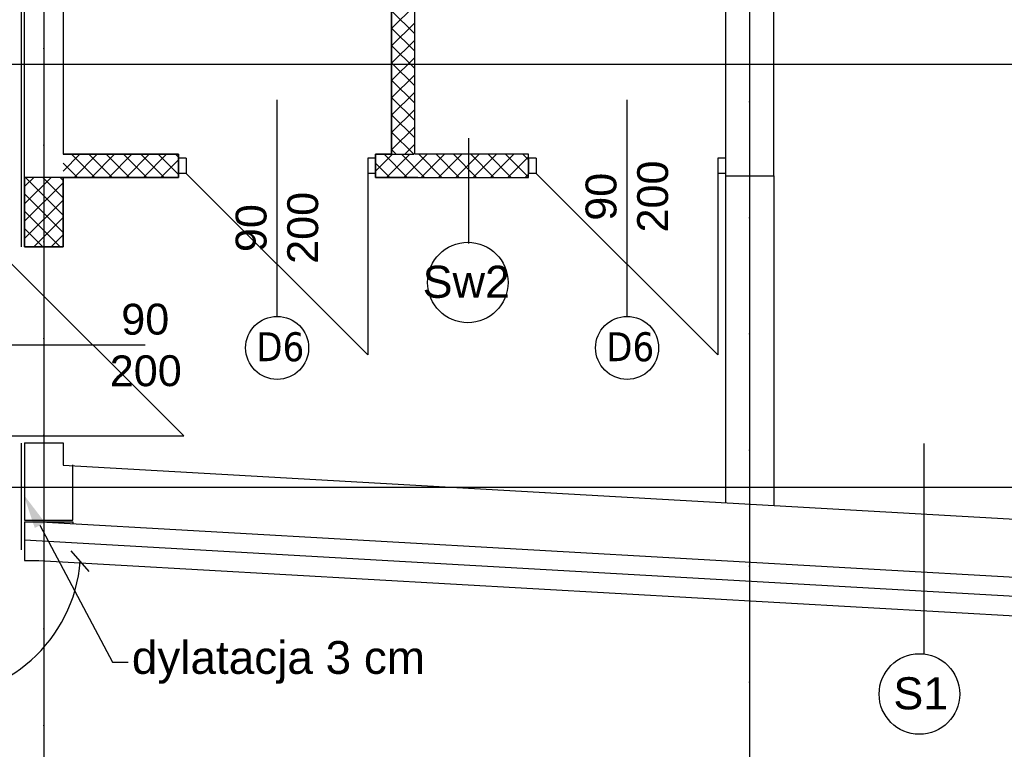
# Model space of a CAD drawing. Header units: millimetres. Extents: x -7023 to 53801, y 9849 to 33561.
# Tile 10 of 256: x 7809 to 8318, y 15487 to 15865. Entities that reach past the tile are written whole.
import ezdxf

# ---------------------------------------------------------------- set-up
doc = ezdxf.new("R2010")
doc.units = ezdxf.units.MM
doc.linetypes.add('DASHDOTX2', pattern=[2, 1, -0.5, 0, -0.5])
doc.layers.get('0').update_dxf_attribs({"lineweight": 9})
doc.layers.add('.IE_podklad', color=252, linetype='Continuous')
doc.layers.add('PROJEKT osie', color=251, linetype='DASHDOTX2', lineweight=9)
doc.styles.add('Opisowy', font='arial.ttf')
doc.styles.get("Standard").update_dxf_attribs({"font": 'arial.ttf'})
doc.linetypes.add('ZIGZAG', pattern='A,0.00254,-5.08,[131,ltypeshp.shx,S=5.08,R=0,X=-5.08,Y=0],-10.16,[131,ltypeshp.shx,S=5.08,R=180,X=5.08,Y=0],-5.08', length=20.32254)

# ---------------------------------------------------------------- blocks, each defined once
blk = doc.blocks.new('OSIE DOMKU')
at = {"layer": 'PROJEKT osie', "ltscale": 25}
for p, q in [((-31428.02, 6226.99), (-31428.02, 4134.85)), ((-33194.97, 4878.65), (-29895.99, 4878.65)), ((-33194.97, 4659.65), (-29895.99, 4659.65))]:
    blk.add_line(p, q, dxfattribs=at)
at = {"layer": 'PROJEKT osie', "ltscale": 30}
blk.add_line((-31062.61, 6226.35), (-31062.61, 4137.08), dxfattribs=at)
blk = doc.blocks.new('_Oblique')
at = {"color": 0, "linetype": 'ByBlock', "lineweight": -2}
blk.add_line((-0.5, -0.5), (0.5, 0.5), dxfattribs=at)

msp = doc.modelspace()

# ---------------------------------------------------------------- linework, layer by layer
at = {"layer": '.IE_podklad', "ltscale": 25}
for p, q in [((7821.06, 17190.05), (7821.06, 15097.91)), ((6054.1, 15841.71), (9353.09, 15841.71)), ((6054.1, 15622.71), (9353.09, 15622.71))]:
    msp.add_line(p, q, dxfattribs=at)
at = {"layer": '.IE_podklad', "ltscale": 30}
msp.add_line((8186.46, 17189.41), (8186.46, 15100.14), dxfattribs=at)
at = {"layer": '.IE_podklad', "linetype": 'ZIGZAG', "ltscale": 0.1}
for p, q in [((7809.48, 15747.23), (7809.54, 16401.21)), ((7809.42, 15590.21), (7809.47, 15645.43))]:
    msp.add_line(p, q, dxfattribs=at)
at = {"layer": '.IE_podklad'}
for p, q in [((7811.06, 15747.21), (7811.06, 16346.64)), ((8173.96, 16116.64), (8173.96, 15783.92)), ((8013.06, 15795.14), (8013.06, 16101.14)), ((8198.96, 15783.92), (8198.96, 16091.64)), ((7830.99, 15980.13), (7831.06, 15795.14)), ((8001.06, 15860.19), (8013.06, 15872.19)), ((8013.06, 15857.45), (8001.06, 15869.45)), ((8001.06, 15851.21), (8013.06, 15863.21)), ((8013.06, 15848.47), (8001.06, 15860.47)), ((8001.06, 15842.23), (8013.06, 15854.23)), ((8013.06, 15839.49), (8001.06, 15851.49)), ((8001.06, 15833.25), (8013.06, 15845.25)), ((8013.06, 15830.51), (8001.06, 15842.51)), ((8001.06, 15824.27), (8013.06, 15836.27)), ((8013.06, 15821.53), (8001.06, 15833.53)), ((8001.06, 15815.29), (8013.06, 15827.29)), ((7941.78, 15711.11), (7941.78, 15823.3)), ((8013.06, 15812.55), (8001.06, 15824.55)), ((8122.96, 15711.11), (8122.96, 15823.3)), ((8001.06, 15806.31), (8013.06, 15818.31)), ((8013.06, 15803.57), (8001.06, 15815.57)), ((8001.06, 15797.33), (8013.06, 15809.33)), ((8012.5, 15795.14), (8001.06, 15806.59)), ((8007.85, 15795.14), (8013.06, 15800.35)), ((8041.02, 15748.97), (8041.02, 15803.47)), ((7830.99, 15786.43), (7839.7, 15795.14)), ((7847.35, 15783.14), (7835.35, 15795.14)), ((7836.68, 15783.14), (7848.68, 15795.14)), ((7856.33, 15783.14), (7844.33, 15795.14)), ((7845.66, 15783.14), (7857.66, 15795.14)), ((7865.31, 15783.14), (7853.31, 15795.14)), ((7854.64, 15783.14), (7866.64, 15795.14)), ((7874.29, 15783.14), (7862.29, 15795.14)), ((7863.62, 15783.14), (7875.62, 15795.14)), ((7883.27, 15783.14), (7871.27, 15795.14)), ((7872.6, 15783.14), (7884.6, 15795.14)), ((7890.71, 15784.68), (7880.25, 15795.14)), ((7890.71, 15793.66), (7889.23, 15795.14)), ((7992.78, 15795.14), (8012.57, 15795.14)), ((7992.78, 15786.43), (8001.48, 15795.14)), ((8009.14, 15783.14), (7997.14, 15795.14)), ((7998.46, 15783.14), (8010.46, 15795.14)), ((8003.52, 15795.14), (8001.06, 15797.61)), ((8018.12, 15783.14), (8006.12, 15795.14)), ((8007.44, 15783.14), (8019.44, 15795.14)), ((8071.96, 15795.14), (8013.06, 15795.14)), ((8027.1, 15783.14), (8015.1, 15795.14)), ((8016.42, 15783.14), (8028.42, 15795.14)), ((8036.08, 15783.14), (8024.08, 15795.14)), ((8025.4, 15783.14), (8037.4, 15795.14)), ((8045.06, 15783.14), (8033.06, 15795.14)), ((8034.38, 15783.14), (8046.38, 15795.14)), ((8054.04, 15783.14), (8042.04, 15795.14)), ((8043.36, 15783.14), (8055.36, 15795.14)), ((8063.02, 15783.14), (8051.02, 15795.14)), ((8052.34, 15783.14), (8064.34, 15795.14)), ((8071.96, 15783.18), (8060, 15795.14)), ((8071.96, 15792.16), (8068.98, 15795.14)), ((8071.96, 15783.14), (8071.96, 15795.14)), ((7838.37, 15783.14), (7830.99, 15790.52)), ((7881.58, 15783.14), (7890.71, 15792.27)), ((7894.78, 15793.14), (7890.78, 15793.14)), ((7890.78, 15793.14), (7890.78, 15785.14)), ((7894.78, 15793.14), (7894.78, 15785.14)), ((7992.78, 15793.14), (7988.78, 15793.14)), ((7988.78, 15793.14), (7988.78, 15785.14)), ((7992.78, 15793.14), (7992.78, 15785.14)), ((8000.16, 15783.14), (7992.78, 15790.52)), ((8061.32, 15783.14), (8071.96, 15793.77)), ((8075.96, 15793.14), (8071.96, 15793.14)), ((8071.96, 15793.14), (8071.96, 15785.14)), ((8075.96, 15793.14), (8075.96, 15785.14)), ((8173.96, 15793.14), (8169.96, 15793.14)), ((8169.96, 15793.14), (8169.96, 15785.14)), ((8173.96, 15793.14), (8173.96, 15785.14)), ((7894.78, 15785.14), (7890.78, 15785.14)), ((7894.78, 15785.14), (7988.78, 15691.14)), ((7992.78, 15785.14), (7988.78, 15785.14)), ((7988.78, 15785.14), (7988.78, 15691.14)), ((8070.31, 15783.14), (8071.96, 15784.79)), ((8075.96, 15785.14), (8071.96, 15785.14)), ((8075.96, 15785.14), (8169.96, 15691.14)), ((8173.96, 15785.14), (8169.96, 15785.14)), ((8169.96, 15785.14), (8169.96, 15691.14)), ((8173.96, 15783.92), (8198.96, 15783.92)), ((7811.06, 15778.34), (7815.86, 15783.14)), ((7811.06, 15769.36), (7824.84, 15783.14)), ((7831.06, 15783.14), (7811.06, 15783.14)), ((7811.06, 15783.14), (7811.06, 15747.21)), ((7811.06, 15760.38), (7831.06, 15780.38)), ((7831.06, 15763.6), (7811.51, 15783.14)), ((7831.06, 15772.58), (7820.49, 15783.14)), ((7831.06, 15781.56), (7829.47, 15783.14)), ((7831.06, 15783.14), (7831.06, 15747.21)), ((7831.06, 15747.21), (7831.06, 15783.14)), ((7890.56, 15783.14), (7890.71, 15783.29)), ((8014.6, 15783.14), (8071.96, 15783.14)), ((7831.06, 15754.62), (7811.06, 15774.62)), ((7811.06, 15751.4), (7831.06, 15771.4)), ((7829.48, 15747.21), (7811.06, 15765.64)), ((7815.85, 15747.21), (7831.06, 15762.42)), ((7820.5, 15747.21), (7811.06, 15756.66)), ((7824.83, 15747.21), (7831.06, 15753.44)), ((7799.49, 15743.21), (7893.49, 15649.21)), ((7811.52, 15747.21), (7811.06, 15747.68)), ((7831.06, 15747.21), (7811.06, 15747.21)), ((7811.06, 15747.21), (7831.06, 15747.21)), ((7873.52, 15696.21), (7761.33, 15696.21)), ((7799.49, 15649.21), (7893.49, 15649.21)), ((7810.99, 15645.64), (7831.06, 15645.64)), ((7810.99, 15645.64), (7810.99, 15605.64)), ((7831.06, 15645.64), (7831.06, 15634.02)), ((8276.65, 15645.23), (8276.65, 15536.24)), ((7831.06, 15634.02), (8900.06, 15573.55)), ((7835.99, 15605.64), (7835.99, 15634.32)), ((7810.99, 15605.64), (7835.99, 15605.64)), ((7811.06, 15604.63), (7836.06, 15604.63)), ((7811.06, 15604.63), (7811.06, 15590.21)), ((7819.47, 15604.63), (9069.57, 15533.92)), ((7836.06, 15604.63), (7836, 15603.69)), ((7811.06, 15590.21), (7811.06, 15584.66)), ((7811.06, 15584.66), (7818.34, 15584.66)), ((7818.34, 15584.66), (9069.57, 15513.88))]:
    msp.add_line(p, q, dxfattribs=at)
at = {"layer": '.IE_podklad', "lineweight": 35}
for p, q in [((8001.06, 16101.14), (8001.06, 15795.14)), ((7830.99, 15795.14), (7890.78, 15795.14)), ((7890.78, 15795.14), (7890.78, 15783.14)), ((8001.06, 15795.14), (7992.78, 15795.14)), ((7992.78, 15795.14), (7992.78, 15783.14)), ((7890.78, 15783.14), (7830.99, 15783.14)), ((7992.78, 15783.14), (8014.6, 15783.14))]:
    msp.add_line(p, q, dxfattribs=at)
at = {"layer": '.IE_podklad', "ltscale": 0.5}
for p, q in [((8173.96, 15783.92), (8173.96, 15614.63)), ((8198.96, 15783.92), (8198.96, 15613.21))]:
    msp.add_line(p, q, dxfattribs=at)
at = {"layer": '.IE_podklad', "linetype": 'ZIGZAG'}
msp.add_line((7811.06, 15595.41), (9069.57, 15523.9), dxfattribs=at)
at = {"layer": '.IE_podklad', "linetype": 'ByBlock', "lineweight": -2}
msp.add_line((7856.59, 15531.96), (7864.59, 15531.96), dxfattribs=at)
msp.add_lwpolyline([(7818.97, 15602.92), (7856.59, 15531.96)], dxfattribs=at)
at = {"layer": '.IE_podklad'}
for centre in [(8040.55, 15728.69), (8274.37, 15515.51)]:
    msp.add_circle(centre, 20.85, dxfattribs=at)
at = {"layer": '.IE_podklad', "linetype": 'Continuous'}
for centre in [(7941.82, 15694.8), (8123, 15694.8)]:
    msp.add_circle(centre, 16.31, dxfattribs=at)
at = {"layer": '.IE_podklad'}
msp.add_arc((7763.6, 15590.21), 76.47, 180, 355.5496, dxfattribs=at)
msp.add_solid([(7816.32, 15601.51), (7810.54, 15618.82), (7821.62, 15604.32)], dxfattribs=at)

# ---------------------------------------------------------------- block references
msp.add_blockref('OSIE DOMKU', (39249.07, 10963.06), dxfattribs=at)
at = {"layer": '.IE_podklad', "xscale": 9.999999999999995, "yscale": 9.999999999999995, "zscale": 10, "rotation": 85.54960746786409}
msp.add_blockref('_Oblique', (7839.84, 15584.27), dxfattribs=at)

# ---------------------------------------------------------------- texts
at = {"layer": '.IE_podklad', "linetype": 'Continuous', "style": 'Opisowy'}
for s, rotation, p in [('200', 90, (8144.22, 15754.58)), ('90', 90, (8117.49, 15760.66)), ('200', 90, (7963.04, 15738.34)), ('90', 90, (7936.31, 15744.42)), ('90', 0.2449, (7861.13, 15701.63)), ('200', 0.2449, (7855.17, 15674.87))]:
    msp.add_text(s, height=16, rotation=rotation, dxfattribs=at).set_placement(p)
for s, p in [('Sw2', (8017.14, 15720.74)), ('S1', (8260.87, 15507.56))]:
    msp.add_text(s, height=16.64, dxfattribs=at).set_placement(p)
at = {"layer": '.IE_podklad', "char_height": 15, "width": 230.4406, "attachment_point": 1}
for insert in [(7930.99, 15702.91), (8112.17, 15702.91)]:
    msp.add_mtext('{\\fTahoma|b0|i0|c238|p34;D6}', dxfattribs=dict(at, insert=insert))
at = {"layer": '.IE_podklad', "insert": (7866.59, 15542.96), "char_height": 17, "attachment_point": 1}
msp.add_mtext('dylatacja 3 cm', dxfattribs=at)

doc.saveas('drawing.dxf')
